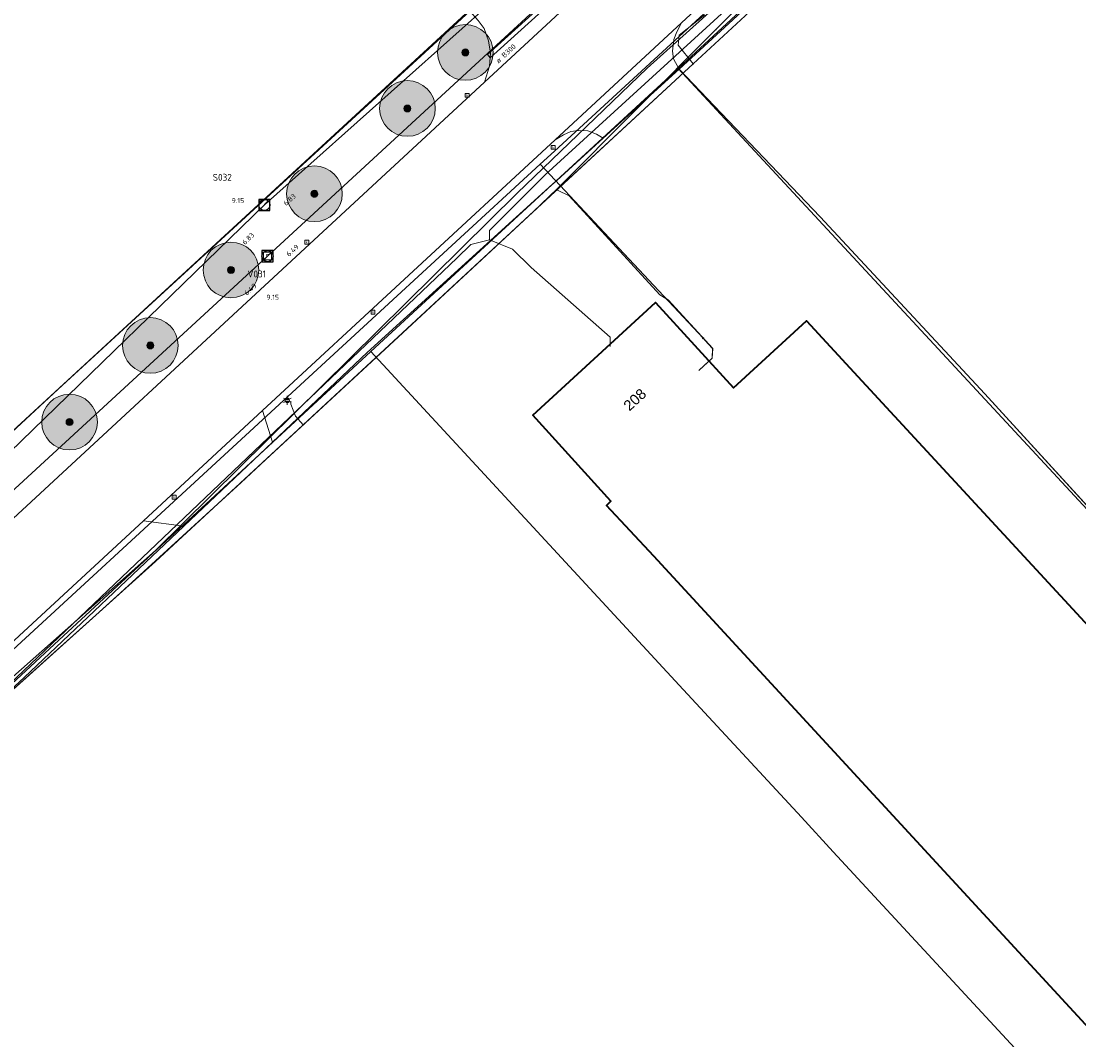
# Model space of a CAD drawing. Header units: metres. Extents: x 163628 to 167855, y 402678 to 405435.
# Tile 81 of 256: x 164188 to 164264, y 403356 to 403429. Entities that reach past the tile are written whole.
import ezdxf
from ezdxf.enums import TextEntityAlignment as Align

# ---------------------------------------------------------------- set-up
doc = ezdxf.new("R2010")
doc.units = ezdxf.units.M
doc.layers.get('0').update_dxf_attribs({"lineweight": 25})
for name, color, linetype, lineweight in [('X-CA190022.004-UO-BGT_Ondergrond$0$GE_201_SHDHek_Lijn_GEM', 253, 'X-CA190022.004-UO-BGT_Ondergrond$0$Hekwerk', 9), ('X-CA190022.004-UO-BGT_Ondergrond$0$GE_260_OSHOVERIGESCHEIDING_Lijn_GEM', 253, 'Continuous', 9), ('X-CA190022.004-UO-BGT_Ondergrond$0$GE_314_WGDRijbaanLokaleweg_Vlak_GEM', 253, 'Continuous', 9), ('X-CA190022.004-UO-BGT_Ondergrond$0$GE_322_WGDInrit_Vlak_GEM', 253, 'Continuous', 9), ('X-CA190022.004-UO-BGT_Ondergrond$0$GE_367_OWGBerm_groenvoorziening_grasenk_GEM', 253, 'Continuous', 9), ('X-CA190022.004-UO-BGT_Ondergrond$0$GE_401_OTDErf_Vlak_GEM', 253, 'Continuous', 9), ('X-CA190022.004-UO-BGT_Ondergrond$0$GE_4502_GBKN_Huisnummer_Lijn_GEM', 7, 'Continuous', 9), ('X-CA190022.004-UO-BGT_Ondergrond$0$GE_601_PNDgrondvlakpand_Vlak_MV_GEM', 34, 'Continuous', 35), ('X-CA190022.004-UO-BGT_Ondergrond$0$GE_861_PALLichtmast_Punt_GEM', 253, 'Continuous', 9), ('X-CA190022.004-UO-BGT_Ondergrond$0$GE_885_PutInspectieofRioolput_Punt_GEM', 253, 'Continuous', 9), ('X-CA190022.004-UO-BGT_Ondergrond$0$GE_886_PutKolk_Punt_GEM', 253, 'Continuous', 9), ('X-CA190022.004-UO-BGT_Ondergrond$0$N-WE-RI-PUT_INSPECTIE-S', 253, 'Continuous', 9), ('X-CA190022.004-UO-KAD_Percelen$0$B-WE-KG-GRENS_PERCEEL-GV', 150, 'Continuous', 9), ('X-CA190022.004-UO-WHM_Riolering gemeente_NLCS_v0.2$0$B-WE-RI-BOB-T18', 214, 'Continuous', 15), ('X-CA190022.004-UO-WHM_Riolering gemeente_NLCS_v0.2$0$B-WE-RI-DIAMETER-T18', 214, 'Continuous', 15), ('X-CA190022.004-UO-WHM_Riolering gemeente_NLCS_v0.2$0$B-WE-RI-HWA_TRANSPORTLEIDING-G', 214, 'X-CA190022.004-UO-WHM_Riolering gemeente_NLCS_v0.2$0$1-200 HEMELWATER', 15), ('X-CA190022.004-UO-WHM_Riolering gemeente_NLCS_v0.2$0$B-WE-RI-PUT-S', 214, 'Continuous', 15), ('X-CA190022.004-UO-WHM_Riolering gemeente_NLCS_v0.2$0$B-WE-RI-PUTDEKSELHOOGTE-T18', 214, 'Continuous', 15), ('X-CA190022.004-UO-WHM_Riolering gemeente_NLCS_v0.2$0$B-WE-RI-PUTNUMMER-T25', 214, 'Continuous', 15), ('X-CA190022.004-UO-WHM_Riolering gemeente_NLCS_v0.2$0$B-WE-RI-VWA_TRANSPORTLEIDING-G', 214, 'X-CA190022.004-UO-WHM_Riolering gemeente_NLCS_v0.2$0$1-200 VUILWATER', 15)]:
    doc.layers.add(name, color=color, linetype=linetype, lineweight=lineweight)
doc.layers.add('X-CA190022.004-UO-DWM_Beplanting$0$B-WE-GR-BOOM-S AFKOMSTIG UIT BOMENBESTAND GEMEENTE', color=252, linetype='Continuous')
doc.layers.add('X-CA190022.004-UO-DWM_Beplanting$0$N-GV-GR-GRAS-A-200', color=7, linetype='Continuous')
for name, color, linetype, lineweight, transparency in [('X-CA190022.004-UO-KL_Wenstracé_v0.3$0$N-WE-KL-TRACE_WENSTRACE-G 1.5m', 24, 'Continuous', 35, 0.6), ('X-CA190022.004-UO-KLIC$0$B-OI-KL-DATA_KPN_0000546663_VECT_19O042616-G', 42, 'X-CA190022.004-UO-KLIC$0$1-200 TELEFONIE-KPN', 0, 0.25), ('X-CA190022.004-UO-KLIC$0$B-OI-KL-WATER_BW_0000551269_VECT_19O042616-G', 42, 'X-CA190022.004-UO-KLIC$0$1-200 WATERLEIDING', 0, 0.25), ('X-CA190022.004-UO-KLIC$0$B-WE-KL-DATA_MANTELBUIS-G', 42, 'X-CA190022.004-UO-KLIC$0$1-200 DATA', 0, 0.25), ('X-CA190022.004-UO-KLIC$0$B-WE-KL-ET_LS-G', 42, 'X-CA190022.004-UO-KLIC$0$1-200 LAAGSPANNING', 0, 0.25), ('X-CA190022.004-UO-KLIC$0$B-WE-KL-ET_LS_HULPSTUK-S', 42, 'X-CA190022.004-UO-KLIC$0$1-200 LAAGSPANNING', 0, 0.25), ('X-CA190022.004-UO-KLIC$0$B-WE-KL-ET_LS_KABELBED-G', 42, 'X-CA190022.004-UO-KLIC$0$1-200 LAAGSPANNING', 0, 0.25), ('X-CA190022.004-UO-KLIC$0$B-WE-KL-ET_MS-G', 42, 'X-CA190022.004-UO-KLIC$0$1-200 MIDDENSPANNING', 0, 0.25), ('X-CA190022.004-UO-KLIC$0$B-WE-KL-ET_MS_HULPSTUK-S', 42, 'X-CA190022.004-UO-KLIC$0$1-200 MIDDENSPANNING', 0, 0.25), ('X-CA190022.004-UO-KLIC$0$B-WE-KL-GAS_LD-G', 42, 'X-CA190022.004-UO-KLIC$0$1-200 GASLEIDING LAGE DRUK', 0, 0.25), ('X-CA190022.004-UO-KLIC$0$B-WE-KL-GAS_LD_HULPSTUK-S', 42, 'X-CA190022.004-UO-KLIC$0$1-200 GASLEIDING LAGE DRUK', 0, 0.25)]:
    doc.layers.add(name, color=color, linetype=linetype, lineweight=lineweight, transparency=transparency)
doc.styles.add('X-CA190022.004-UO-BGT_Ondergrond$0$BGT_NAR', font='arial.ttf', dxfattribs={"height": 1})
doc.styles.add('X-CA190022.004-UO-BGT_Ondergrond$0$NLCS-ISO', font='NLCS-ISO.ttf')
doc.styles.add('X-CA190022.004-UO-KLIC$0$NLCS-ISO', font='NLCS-ISO.ttf')
doc.styles.add('X-CA190022.004-UO-WHM_Riolering gemeente_NLCS_v0.2$0$NLCS-ISO', font='NLCS-ISO.ttf')
doc.styles.add('X-CA190022.004-UO-WHM_Riolering gemeente_NLCS_v0.2$0$NLCS-ISO-M200-T18', font='NLCS-ISO.ttf', dxfattribs={"height": 0.36})
doc.styles.add('X-CA190022.004-UO-WHM_Riolering gemeente_NLCS_v0.2$0$NLCS-ISO-M200-T25', font='NLCS-ISO.ttf', dxfattribs={"height": 0.5})
doc.linetypes.add('X-CA190022.004-UO-BGT_Ondergrond$0$Hekwerk', pattern='A,5,-1.5,[2,dgnlstyle-Veghel.shx,S=0.007937,R=0,X=0,Y=0],-1.5', length=8)
doc.linetypes.add('X-CA190022.004-UO-KLIC$0$1-200 DATA', pattern='A,1.5,-0.6,["DATA",X-CA190022.004-UO-KLIC$0$NLCS-ISO,S=0.24,R=0,X=-0.5,Y=-0.12],-0.3', length=2.4)
doc.linetypes.add('X-CA190022.004-UO-KLIC$0$1-200 GASLEIDING LAGE DRUK', pattern='A,1.5,-0.6,["GAS LD",X-CA190022.004-UO-KLIC$0$NLCS-ISO,S=0.24,R=0,X=-0.5,Y=-0.12],-0.7', length=2.8)
doc.linetypes.add('X-CA190022.004-UO-KLIC$0$1-200 LAAGSPANNING', pattern='A,1.5,-0.6,["LS",X-CA190022.004-UO-KLIC$0$NLCS-ISO,S=0.24,R=0,X=-0.45,Y=-0.12],-0.05', length=2.15)
doc.linetypes.add('X-CA190022.004-UO-KLIC$0$1-200 MIDDENSPANNING', pattern='A,1.5,-0.6,["MS",X-CA190022.004-UO-KLIC$0$NLCS-ISO,S=0.24,R=0,X=-0.5,Y=-0.12],-0.05', length=2.15)
doc.linetypes.add('X-CA190022.004-UO-KLIC$0$1-200 TELEFONIE-KPN', pattern='A,1.5,-0.6,["KPN",X-CA190022.004-UO-KLIC$0$NLCS-ISO,S=0.24,R=0,X=-0.5,Y=-0.12],-0.3', length=2.4)
doc.linetypes.add('X-CA190022.004-UO-KLIC$0$1-200 WATERLEIDING', pattern='A,1.5,-0.6,["WATER",X-CA190022.004-UO-KLIC$0$NLCS-ISO,S=0.24,R=0,X=-0.5,Y=-0.12],-0.65', length=2.75)
doc.linetypes.add('X-CA190022.004-UO-WHM_Riolering gemeente_NLCS_v0.2$0$1-200 HEMELWATER', pattern='A,1.5,-0.6,["HWA",X-CA190022.004-UO-WHM_Riolering gemeente_NLCS_v0.2$0$NLCS-ISO,S=0.24,R=0,X=-0.5,Y=-0.12],-0.3', length=2.4)
doc.linetypes.add('X-CA190022.004-UO-WHM_Riolering gemeente_NLCS_v0.2$0$1-200 VUILWATER', pattern='A,1.5,-0.6,["DWA",X-CA190022.004-UO-WHM_Riolering gemeente_NLCS_v0.2$0$NLCS-ISO,S=0.24,R=0,X=-0.5,Y=-0.12],-0.3', length=2.4)

# ---------------------------------------------------------------- blocks, each defined once
blk = doc.blocks.new('X-CA190022.004-UO-BGT_Ondergrond$0$SRI-KOLK-SO')
at = {"color": 0, "linetype": 'ByBlock', "lineweight": 18}
blk.add_lwpolyline([(-1.125, -1.125), (1.125, -1.125), (1.125, 1.125), (-1.125, 1.125)], close=True, dxfattribs=at)
at = {"color": 0, "linetype": 'ByBlock', "lineweight": 18, "style": 'X-CA190022.004-UO-BGT_Ondergrond$0$NLCS-ISO'}
blk.add_text('k', height=1.5, dxfattribs=at).set_placement((0, 0), align=Align.MIDDLE_CENTER)
blk = doc.blocks.new('X-CA190022.004-UO-BGT_Ondergrond$0$IMGEOKolk')
at = {"xscale": 5, "yscale": 5, "zscale": 5}
blk.add_blockref('X-CA190022.004-UO-BGT_Ondergrond$0$SRI-KOLK-SO', (0, 0), dxfattribs=at)
blk = doc.blocks.new('X-CA190022.004-UO-BGT_Ondergrond$0$SRI-PUT_INSPECTIEPUT_RIOOLPUT-SO')
at = {"color": 0, "linetype": 'ByBlock', "lineweight": 18}
blk.add_lwpolyline([(-1.12, -1.12), (1.12, -1.12), (1.12, 1.12), (-1.12, 1.12)], close=True, dxfattribs=at)
at = {"color": 0, "linetype": 'ByBlock', "lineweight": 18, "style": 'X-CA190022.004-UO-BGT_Ondergrond$0$NLCS-ISO'}
blk.add_text('r', height=1.5, dxfattribs=at).set_placement((0, 0.28), align=Align.MIDDLE_CENTER)
blk = doc.blocks.new('X-CA190022.004-UO-BGT_Ondergrond$0$IMGEOInspectierioolput')
at = {"layer": 'X-CA190022.004-UO-BGT_Ondergrond$0$N-WE-RI-PUT_INSPECTIE-S', "xscale": 10, "yscale": 10, "zscale": 10}
blk.add_blockref('X-CA190022.004-UO-BGT_Ondergrond$0$SRI-PUT_INSPECTIEPUT_RIOOLPUT-SO', (0, 0), dxfattribs=at)
blk = doc.blocks.new('X-CA190022.004-UO-BGT_Ondergrond$0$N-SIE-WEG_LICHTMAST-SO')
h = blk.add_hatch(color=256)
h.paths.add_polyline_path([(1.16, 0.5, 0.658505), (-1.16, 0.5)])
h.paths.add_polyline_path([(-1.16, -0.5, 0.658505), (1.16, -0.5)])
at = {"flags": 128}
for points in [[(-2.19, 1.27), (-1.1, 0.63)], [(-1.16, 0.5), (1.16, 0.5)], [(0, 1.27), (0, 2.53)], [(1.1, 0.63), (2.19, 1.27)], [(-2.19, -1.27), (-1.1, -0.63)], [(-1.16, -0.5), (1.16, -0.5)], [(0, -1.27), (0, -2.53)], [(2.19, -1.27), (1.1, -0.63)]]:
    blk.add_lwpolyline(points, dxfattribs=at)
at = {"ltscale": 0.5}
blk.add_circle((0, 0), 1.27, dxfattribs=at)
at = {"style": 'X-CA190022.004-UO-BGT_Ondergrond$0$NLCS-ISO'}
blk.add_attdef('TYPE', text='', height=1.8, dxfattribs=at).set_placement((0, 2.53), align=Align.BOTTOM_CENTER)
blk = doc.blocks.new('X-CA190022.004-UO-BGT_Ondergrond$0$IMGEOLichtmastpaal')
at = {"xscale": 5, "yscale": 5, "zscale": 5}
blk.add_blockref('X-CA190022.004-UO-BGT_Ondergrond$0$N-SIE-WEG_LICHTMAST-SO', (0, 6.4), dxfattribs=at)
blk = doc.blocks.new('X-CA190022.004-UO-KLIC$0$SKL-WTB_HULP_MOF-SO')
at = {"linetype": 'ByBlock', "lineweight": 18}
h = blk.add_hatch(color=0, dxfattribs=at)
h.dxf.hatch_style = 1
h.paths.add_polyline_path([(-0.5625, 0, 1), (0.5625, 0, 1)])
at = {"color": 0, "linetype": 'ByBlock', "lineweight": 18}
blk.add_circle((0, 0), 0.5625, dxfattribs=at)
at = {"color": 0, "linetype": 'ByBlock', "lineweight": 18, "style": 'X-CA190022.004-UO-KLIC$0$NLCS-ISO', "flags": 1}
for tag, p in [('TYPE', (1.5, 0)), ('OMSCHRIJVING', (1.5, -3)), ('LABEL', (1.5, -1.5))]:
    blk.add_attdef(tag, p, '', height=1, dxfattribs=at)
blk = doc.blocks.new('X-CA190022.004-UO-KLIC$0$SKL-WTB_HULP_OVERIG-SO')
at = {"color": 0, "linetype": 'ByBlock', "lineweight": 18}
for points in [[(-0.1, 0.1), (0.1, -0.1)], [(0.1, 0.1), (-0.1, -0.1)]]:
    blk.add_lwpolyline(points, dxfattribs=at)
at = {"color": 0, "linetype": 'ByBlock', "lineweight": 18, "style": 'X-CA190022.004-UO-KLIC$0$NLCS-ISO', "flags": 1}
for tag, p in [('TYPE', (1.5, 0)), ('LABEL', (1.5, -1.5)), ('OMSCHRIJVING', (1.5, -3))]:
    blk.add_attdef(tag, p, '', height=1, dxfattribs=at)
blk = doc.blocks.new('X-CA190022.004-UO-KLIC$0$SKL-WTB_HULP_VERLOOP-SO')
at = {"color": 0, "linetype": 'ByBlock', "lineweight": 18}
for points in [[(0.44, 0.72), (-0.88, 0)], [(0.44, -0.72), (-0.88, 0)], [(0.44, -0.72), (0.44, 0.72)]]:
    blk.add_lwpolyline(points, dxfattribs=at)
blk.add_circle((0, 0), 1, dxfattribs=at)
at = {"color": 0, "linetype": 'ByBlock', "lineweight": 18, "style": 'X-CA190022.004-UO-KLIC$0$NLCS-ISO', "flags": 1}
for tag, p in [('TYPE', (1.5, 0)), ('OMSCHRIJVING', (1.5, -3)), ('LABEL', (1.5, -1.5))]:
    blk.add_attdef(tag, p, '', height=1, dxfattribs=at)
blk = doc.blocks.new('X-CA190022.004-UO-WHM_Riolering gemeente_NLCS_v0.2$0$B-SRI-PUT_BETON-SO')
blk.add_line((-1.41, -1.41), (1.41, 1.41))
at = {"lineweight": -3, "flags": 128}
blk.add_lwpolyline([(2, -2), (2, 2), (-2, 2), (-2, -2)], close=True, dxfattribs=at)
at = {"lineweight": -3}
blk.add_circle((0, 0), 2, dxfattribs=at)
blk = doc.blocks.new('X-CA190022.004-UO-DWM_Beplanting$0$SGR-BOOM_01-SO')
at = {"linetype": 'ByBlock', "lineweight": 18}
h = blk.add_hatch(color=0, dxfattribs=at)
h.dxf.hatch_style = 1
edge = h.paths.add_edge_path()
edge.add_arc((0, 0), 0.25, 0, 360)
at = {"color": 0, "linetype": 'ByBlock', "lineweight": 18}
for radius in [2, 0.25]:
    blk.add_circle((0, 0), radius, dxfattribs=at)
blk = doc.blocks.new('X-CA190022.004-UO-DWM_Beplanting$0$IMGEOBoom')
at = {"transparency": 33554457}
h = blk.add_hatch(color=256, dxfattribs=at)
h.dxf.hatch_style = 1
edge = h.paths.add_edge_path()
edge.add_arc((0, 0), 100, 0, 360)
edge = h.paths.add_edge_path(flags=17)
edge.add_arc((0, 0), 12.5, 0, 360)
h = blk.add_hatch()
h.set_pattern_fill('ANGLE', color=256)
h.set_pattern_definition([(0, (0, 0), (0, 6.985), [5.08, -1.905]), (90, (0, 0), (-6.985, 4e-16), [5.08, -1.905])])
edge = h.paths.add_edge_path(flags=17)
edge.add_arc((0, 0), 12.5, 0, 360)
at = {"layer": 'X-CA190022.004-UO-DWM_Beplanting$0$N-GV-GR-GRAS-A-200'}
h = blk.add_hatch(color=256, dxfattribs=at)
h.dxf.hatch_style = 1
edge = h.paths.add_edge_path(flags=17)
edge.add_arc((0, 0), 12.5, 0, 360)
at = {"xscale": 50, "yscale": 50, "zscale": 50}
blk.add_blockref('X-CA190022.004-UO-DWM_Beplanting$0$SGR-BOOM_01-SO', (0, 0), dxfattribs=at)

msp = doc.modelspace()

# ---------------------------------------------------------------- linework, layer by layer
at = {"layer": 'X-CA190022.004-UO-BGT_Ondergrond$0$GE_201_SHDHek_Lijn_GEM'}
for p, q in [((164190.18, 403402.755), (164219.757, 403429.914)), ((164244.941, 403415.139), (164234.797, 403425.741)), ((164256.764, 403402.439), (164244.941, 403415.139)), ((164205.583, 403398.957), (164212.388, 403405.398)), ((164175.088, 403388.839), (164190.18, 403402.755)), ((164278.484, 403378.666), (164256.764, 403402.439)), ((164199.21, 403392.924), (164205.583, 403398.957)), ((164187.725, 403382.052), (164199.21, 403392.924))]:
    msp.add_line(p, q, dxfattribs=at)
at = {"layer": 'X-CA190022.004-UO-BGT_Ondergrond$0$GE_260_OSHOVERIGESCHEIDING_Lijn_GEM'}
for p, q in [((164225.702, 403417.485), (164212.388, 403405.398)), ((164225.74, 403417.52), (164225.702, 403417.485))]:
    msp.add_line(p, q, dxfattribs=at)
at = {"layer": 'X-CA190022.004-UO-BGT_Ondergrond$0$GE_314_WGDRijbaanLokaleweg_Vlak_GEM', "flags": 128}
for points in [[(164171.712, 403379.416), (164172.084, 403379.76), (164220.815, 403424.824), (164231.312, 403434.53), (164251.364, 403453.071), (164259.771, 403460.845), (164260.937, 403461.923), (164269.442, 403469.787), (164301.838, 403499.752), (164302.958, 403500.79), (164306.775, 403504.328), (164315.372, 403512.298), (164341.662, 403536.67)], [(164346.364, 403532.147), (164336.681, 403523.174), (164330.498, 403517.445), (164315.256, 403503.321), (164305.01, 403493.828), (164295.413, 403484.949), (164288.546, 403478.6), (164286.117, 403476.354), (164265.184, 403457.002), (164261.843, 403453.913), (164234.977, 403429.074), (164225.894, 403420.677), (164204.85, 403401.219), (164196.292, 403393.307), (164175.226, 403373.829), (164174.284, 403372.958)]]:
    msp.add_lwpolyline(points, dxfattribs=at)
at = {"layer": 'X-CA190022.004-UO-BGT_Ondergrond$0$GE_322_WGDInrit_Vlak_GEM', "flags": 128}
for points in [[(164231.312, 403434.53), (164220.815, 403424.824), (164221.176, 403425.974), (164221.247, 403426.901), (164221.102, 403427.778), (164220.783, 403428.671), (164220.363, 403429.257), (164219.757, 403429.914), (164225.408, 403435.142), (164225.713, 403434.818), (164226.27, 403434.377), (164226.922, 403434.015), (164227.994, 403433.807), (164229.473, 403433.806), (164230.325, 403434.059), (164231.312, 403434.53)], [(164234.797, 403425.741), (164229.339, 403420.787), (164228.873, 403421.078), (164228.246, 403421.332), (164227.561, 403421.345), (164227.008, 403421.275), (164226.493, 403421.042), (164225.894, 403420.677), (164234.977, 403429.074), (164234.633, 403428.433), (164234.42, 403427.872), (164234.324, 403427.054), (164234.394, 403426.501), (164234.797, 403425.741)], [(164205.583, 403398.957), (164199.21, 403392.924), (164196.292, 403393.307), (164204.85, 403401.219), (164205.583, 403398.957)]]:
    msp.add_lwpolyline(points, dxfattribs=at)
at = {"layer": 'X-CA190022.004-UO-BGT_Ondergrond$0$GE_367_OWGBerm_groenvoorziening_grasenk_GEM', "flags": 128}
for points in [[(164264.875, 403453.404), (164234.797, 403425.741), (164234.394, 403426.501), (164234.324, 403427.054), (164234.42, 403427.872), (164234.633, 403428.433), (164234.977, 403429.074), (164261.843, 403453.913), (164264.875, 403453.404)], [(164168.068, 403376.935), (164167.237, 403376.963), (164166.374, 403377.205), (164165.844, 403377.596), (164165.249, 403378.266), (164164.864, 403378.985), (164164.757, 403379.767), (164164.807, 403380.088), (164164.85, 403380.338), (164165.882, 403380.425), (164174.239, 403388.121), (164175.088, 403388.839), (164190.18, 403402.755), (164219.757, 403429.914), (164220.363, 403429.257), (164220.783, 403428.671), (164221.102, 403427.778), (164221.247, 403426.901), (164221.176, 403425.974), (164220.815, 403424.824)], [(164220.815, 403424.824), (164172.084, 403379.76), (164171.712, 403379.416)], [(164225.702, 403417.485), (164212.388, 403405.398), (164205.583, 403398.957), (164204.85, 403401.219), (164225.894, 403420.677), (164226.493, 403421.042), (164227.008, 403421.275), (164227.561, 403421.345), (164228.246, 403421.332), (164228.873, 403421.078), (164229.339, 403420.787), (164225.74, 403417.52), (164225.702, 403417.485)], [(164199.21, 403392.924), (164187.725, 403382.052), (164175.49, 403370.704), (164175.226, 403373.829), (164196.292, 403393.307), (164199.21, 403392.924)]]:
    msp.add_lwpolyline(points, dxfattribs=at)
at = {"layer": 'X-CA190022.004-UO-BGT_Ondergrond$0$GE_401_OTDErf_Vlak_GEM', "flags": 128}
for points in [[(164364.293, 403392.58), (164334.793, 403377.305), (164298.889, 403356.556), (164278.484, 403378.666), (164256.764, 403402.439), (164244.941, 403415.139), (164234.797, 403425.741), (164264.875, 403453.404), (164268.419, 403456.527), (164286.725, 403473.698), (164291.383, 403477.618), (164295.701, 403482.042), (164298.016, 403484.078), (164307.024, 403492.153), (164307.75, 403493.209), (164315.215, 403500.186), (164318.159, 403502.685), (164326.85, 403510.791), (164330.817, 403514.684), (164332.939, 403516.348), (164337.49, 403520.505), (164348.693, 403530.782)], [(164305.031, 403508.506), (164291.568, 403496.14), (164275.779, 403481.606), (164264.086, 403471.14), (164260.024, 403466.927), (164255.573, 403463.083), (164254.301, 403461.937), (164250.244, 403458.057), (164241.227, 403449.781), (164236.977, 403445.845), (164225.408, 403435.142), (164219.757, 403429.914), (164190.18, 403402.755), (164175.088, 403388.839), (164174.239, 403388.121), (164165.882, 403380.425), (164164.85, 403380.338), (164164.703, 403380.325), (164158.685, 403379.957), (164123.182, 403376.894), (164097.455, 403398.262)], [(164129.577, 403245.132), (164128.805, 403257.478), (164126.524, 403284.482), (164126.307, 403289.989), (164125.566, 403299.069), (164124.72, 403310.119), (164122.917, 403334.219), (164121.104, 403361.734), (164125.986, 403361.882), (164130.885, 403362.181), (164136.649, 403362.597), (164169.481, 403365.131), (164175.49, 403370.704), (164187.725, 403382.052), (164199.21, 403392.924), (164205.583, 403398.957), (164212.388, 403405.398), (164225.702, 403417.485), (164225.74, 403417.52), (164229.339, 403420.787), (164234.797, 403425.741)], [(164234.797, 403425.741), (164244.941, 403415.139), (164256.764, 403402.439), (164278.484, 403378.666), (164298.889, 403356.556), (164288.143, 403349.736), (164272.398, 403339.903), (164245.67, 403321.126), (164235.52, 403313.512), (164231.111, 403310.634), (164211.087, 403295.268), (164194.84, 403282.196), (164179.494, 403270.177), (164171.084, 403263.999), (164158.219, 403255.139), (164130.346, 403241.79)], [(164232.991, 403390.759), (164229.571, 403394.407), (164229.897, 403394.712), (164224.293, 403400.893), (164233.112, 403408.986), (164238.72, 403402.863), (164243.966, 403407.679), (164247.347, 403403.995), (164284.898, 403363.374), (164270.508, 403350.09), (164232.991, 403390.759)]]:
    msp.add_lwpolyline(points, dxfattribs=at)
at = {"layer": 'X-CA190022.004-UO-BGT_Ondergrond$0$GE_601_PNDgrondvlakpand_Vlak_MV_GEM', "flags": 128}
msp.add_lwpolyline([(164247.347, 403403.995), (164284.898, 403363.374), (164270.508, 403350.09), (164232.991, 403390.759), (164229.571, 403394.407), (164229.897, 403394.712), (164224.293, 403400.893), (164233.112, 403408.986), (164238.72, 403402.863), (164243.966, 403407.679), (164247.347, 403403.995)], dxfattribs=at)
at = {"layer": 'X-CA190022.004-UO-KAD_Percelen$0$B-WE-KG-GRENS_PERCEEL-GV', "flags": 128}
for points in [[(164203.337, 403482.614), (164125.348, 403566.768), (164022.925, 403472.093), (164023.261, 403458.91), (164123.292, 403376.825), (164165.882, 403380.425), (164237.134, 403446.038)], [(164334.483, 403377.392), (164333.442, 403378.516), (164324.83, 403387.806), (164282.37, 403433.616), (164264.282, 403453.13), (164234.727, 403425.796), (164273.326, 403384.211), (164282.069, 403374.792), (164299.052, 403356.496)], [(164282.069, 403374.792), (164273.326, 403384.211), (164234.727, 403425.796), (164212.653, 403405.463), (164234.809, 403381.503), (164243.593, 403372.003), (164245.885, 403369.524), (164273.154, 403340.046), (164299.052, 403356.496)]]:
    msp.add_lwpolyline(points, close=True, dxfattribs=at)
for points in [[(164090.229, 403384.109), (164115.798, 403363.076), (164115.946, 403361.042), (164120.988, 403361.415), (164145.911, 403363.26), (164156.877, 403364.062), (164168.8, 403364.933), (164171.143, 403367.101), (164182.753, 403377.839), (164190.554, 403385.054), (164212.653, 403405.463), (164234.727, 403425.796), (164264.282, 403453.13), (164311.58, 403496.822), (164330.627, 403514.464), (164348.279, 403530.814)], [(164320.944, 403523.34), (164302.68, 403506.429), (164291.64, 403496.19), (164237.134, 403446.038), (164165.882, 403380.425), (164123.292, 403376.825), (164023.261, 403458.91), (163997.382, 403480.119), (163954.024, 403515.741)], [(164273.154, 403340.046), (164245.885, 403369.524), (164243.593, 403372.003), (164234.809, 403381.503), (164212.653, 403405.463), (164190.554, 403385.054), (164182.753, 403377.839), (164171.143, 403367.101), (164168.8, 403364.933), (164156.877, 403364.062), (164145.911, 403363.26), (164120.988, 403361.415), (164126.764, 403281.3)]]:
    msp.add_lwpolyline(points, dxfattribs=at)
at = {"layer": 'X-CA190022.004-UO-KL_Wenstracé_v0.3$0$N-WE-KL-TRACE_WENSTRACE-G 1.5m', "lineweight": 18, "ltscale": 0.2, "const_width": 1.5}
for points in [[(164198.985, 403282.025, -0.007378), (164201.4, 403284.039, -0.059508), (164393.732, 403404.994, 0.004627), (164426.386, 403420.839, -0.157573), (164449.348, 403424.273, 0.154381), (164468.603, 403427.03), (164478.772, 403431.925)], [(164202.488, 403277.783, -0.007644), (164204.86, 403279.763, -0.059508), (164396.088, 403400.024, 0.004627), (164428.833, 403415.914, -0.157573), (164448.449, 403418.847, 0.154381), (164470.988, 403422.074), (164483.38, 403428.039)]]:
    msp.add_lwpolyline(points, format="xyb", dxfattribs=at)
at = {"layer": 'X-CA190022.004-UO-KLIC$0$B-OI-KL-DATA_KPN_0000546663_VECT_19O042616-G', "flags": 128}
msp.add_lwpolyline([(164253.833, 403445.833), (164253.833, 403445.167), (164252.167, 403443.5), (164232.5, 403425.833), (164223.167, 403416.833), (164197.167, 403391.167), (164185.833, 403381.167), (164182.833, 403378.167), (164182.833, 403377.5)], dxfattribs=at)
at = {"layer": 'X-CA190022.004-UO-KLIC$0$B-OI-KL-WATER_BW_0000551269_VECT_19O042616-G', "flags": 128}
for points in [[(164253.833, 403445.167), (164253.833, 403444.5), (164252.167, 403442.833), (164225.167, 403418.167), (164221.167, 403414.167), (164221.167, 403413.5)], [(164221.167, 403413.5), (164219.833, 403413.167), (164218.833, 403412.167), (164185.167, 403380.167), (164184.167, 403379.833)], [(164221.167, 403413.5), (164222.833, 403412.833), (164224.167, 403411.5), (164229.833, 403406.5), (164229.833, 403405.833)]]:
    msp.add_lwpolyline(points, dxfattribs=at)
at = {"layer": 'X-CA190022.004-UO-KLIC$0$B-WE-KL-DATA_MANTELBUIS-G'}
for points in [[(164228.945, 403433.968), (164221.011, 403426.792)], [(164229.147, 403433.746), (164221.213, 403426.569)], [(164221.222, 403426.578), (164221.021, 403426.8)]]:
    msp.add_lwpolyline(points, dxfattribs=at)
at = {"layer": 'X-CA190022.004-UO-KLIC$0$B-WE-KL-ET_LS-G'}
for points in [[(164234.009, 403439.609), (164234.896, 403438.656), (164240.208, 403432.944), (164240.551, 403432.575), (164240.475, 403430.455), (164235.819, 403426.146), (164225.996, 403417.055), (164219.482, 403411.026), (164207.783, 403400.199), (164207.426, 403399.869), (164197.168, 403390.375), (164181.902, 403376.677), (164179.56, 403374.575), (164179.447, 403374.471), (164160.925, 403366.274), (164157.571, 403366.053), (164142.903, 403365.084), (164139, 403364.826)], [(164234.009, 403439.609), (164234.896, 403438.656), (164240.208, 403432.944), (164240.551, 403432.575), (164240.475, 403430.455), (164235.819, 403426.146), (164225.996, 403417.055), (164219.482, 403411.026), (164235.819, 403426.146), (164225.996, 403417.055), (164219.482, 403411.026)], [(164235.819, 403426.146), (164234.735, 403427.483), (164234.81, 403428.185), (164236.645, 403429.657)], [(164225.996, 403417.055), (164226.061, 403417.052), (164226.898, 403416.662), (164233.426, 403409.532), (164233.722, 403409.356), (164234.019, 403409.18), (164237.214, 403405.692), (164237.183, 403404.985), (164236.225, 403404.106)], [(164219.482, 403411.026), (164207.783, 403400.199), (164207.426, 403399.869), (164197.168, 403390.375), (164181.902, 403376.677), (164179.56, 403374.575), (164179.447, 403374.471), (164160.925, 403366.274), (164157.571, 403366.053), (164142.903, 403365.084), (164139, 403364.826)], [(164207.783, 403400.199), (164207.217, 403400.812), (164206.895, 403401.679), (164206.902, 403401.896)]]:
    msp.add_lwpolyline(points, dxfattribs=at)
at = {"layer": 'X-CA190022.004-UO-KLIC$0$B-WE-KL-ET_LS_KABELBED-G'}
for points in [[(164240.208, 403432.944), (164240.551, 403432.575), (164240.475, 403430.455), (164235.819, 403426.146), (164225.996, 403417.055), (164219.482, 403411.026)], [(164219.482, 403411.026), (164207.783, 403400.199), (164207.426, 403399.869), (164197.168, 403390.375), (164181.902, 403376.677), (164179.56, 403374.575), (164179.447, 403374.471), (164160.925, 403366.274), (164157.571, 403366.053), (164142.903, 403365.084), (164139, 403364.826)]]:
    msp.add_lwpolyline(points, dxfattribs=at)
at = {"layer": 'X-CA190022.004-UO-KLIC$0$B-WE-KL-ET_MS-G', "linetype": 'X-CA190022.004-UO-KLIC$0$1-200 MIDDENSPANNING'}
for points in [[(164225.429, 403452.521), (164225.295, 403451.089), (164226.314, 403449.658), (164228.309, 403446.857), (164229.76, 403444.947), (164231.691, 403442.559), (164234.25, 403439.394), (164234.902, 403438.647), (164240.24, 403432.958), (164240.215, 403431.377), (164237.436, 403428.591)], [(164237.436, 403428.591), (164226.04, 403417.162), (164224.312, 403415.497), (164214.931, 403406.814), (164205.076, 403397.694), (164203.31, 403396.068), (164194.645, 403388.128), (164192.867, 403386.516), (164190.118, 403384.049), (164186.038, 403380.388)]]:
    msp.add_lwpolyline(points, dxfattribs=at)
at = {"layer": 'X-CA190022.004-UO-KLIC$0$B-WE-KL-GAS_LD-G'}
for points in [[(164205.754, 403401.387), (164224.825, 403418.923), (164225.838, 403419.854), (164262.271, 403453.354)], [(164224.825, 403418.923), (164236.528, 403406.418)], [(164236.528, 403406.418), (164236.892, 403406.029), (164237.21, 403405.689), (164237.183, 403404.986), (164236.61, 403404.46)], [(164236.61, 403404.46), (164236.225, 403404.107)], [(164205.754, 403401.387), (164181.706, 403379.276), (164175.951, 403373.952), (164175.678, 403374.247), (164170.451, 403379.899), (164169.907, 403380.486), (164166.639, 403377.411), (164158.164, 403376.768), (164139, 403375.313)]]:
    msp.add_lwpolyline(points, dxfattribs=at)
at = {"layer": 'X-CA190022.004-UO-WHM_Riolering gemeente_NLCS_v0.2$0$B-WE-RI-HWA_TRANSPORTLEIDING-G'}
for p, q in [((164204.992, 403416), (164239.248, 403446.56)), ((164167.344, 403379.488), (164204.992, 403416))]:
    msp.add_line(p, q, dxfattribs=at)
at = {"layer": 'X-CA190022.004-UO-WHM_Riolering gemeente_NLCS_v0.2$0$B-WE-RI-VWA_TRANSPORTLEIDING-G'}
for p, q in [((164205.216, 403412.32), (164239.408, 403443.872)), ((164167.424, 403377.536), (164205.216, 403412.32))]:
    msp.add_line(p, q, dxfattribs=at)

# ---------------------------------------------------------------- block references
at = {"layer": 'X-CA190022.004-UO-BGT_Ondergrond$0$GE_861_PALLichtmast_Punt_GEM', "xscale": 0.025, "yscale": 0.025, "zscale": 0.025}
msp.add_blockref('X-CA190022.004-UO-BGT_Ondergrond$0$IMGEOLichtmastpaal', (164206.636, 403401.801), dxfattribs=at)
at = {"layer": 'X-CA190022.004-UO-BGT_Ondergrond$0$GE_885_PutInspectieofRioolput_Punt_GEM', "xscale": 0.025, "yscale": 0.025, "zscale": 0.025}
msp.add_blockref('X-CA190022.004-UO-BGT_Ondergrond$0$IMGEOInspectierioolput', (164205.211, 403412.323), dxfattribs=at)
at = {"layer": 'X-CA190022.004-UO-BGT_Ondergrond$0$GE_886_PutKolk_Punt_GEM', "xscale": 0.025, "yscale": 0.025, "zscale": 0.025}
for p in [(164219.56, 403423.875), (164225.748, 403420.134), (164208.034, 403413.332), (164212.797, 403408.303), (164198.5, 403395.007)]:
    msp.add_blockref('X-CA190022.004-UO-BGT_Ondergrond$0$IMGEOKolk', p, dxfattribs=at)
at = {"layer": 'X-CA190022.004-UO-DWM_Beplanting$0$B-WE-GR-BOOM-S AFKOMSTIG UIT BOMENBESTAND GEMEENTE', "xscale": 0.02, "yscale": 0.02, "zscale": 0.02}
for p in [(164219.437, 403426.952), (164215.272, 403422.928), (164208.59, 403416.802), (164202.589, 403411.324), (164196.794, 403405.906), (164190.985, 403400.399)]:
    msp.add_blockref('X-CA190022.004-UO-DWM_Beplanting$0$IMGEOBoom', p, dxfattribs=at)
at = {"layer": 'X-CA190022.004-UO-KLIC$0$B-WE-KL-ET_LS_HULPSTUK-S', "xscale": 0.04, "yscale": 0.04, "zscale": 0.2}
for name, p in [('X-CA190022.004-UO-KLIC$0$SKL-WTB_HULP_MOF-SO', (164235.819, 403426.146)), ('X-CA190022.004-UO-KLIC$0$SKL-WTB_HULP_MOF-SO', (164225.996, 403417.055)), ('X-CA190022.004-UO-KLIC$0$SKL-WTB_HULP_MOF-SO', (164219.482, 403411.026)), ('X-CA190022.004-UO-KLIC$0$SKL-WTB_HULP_OVERIG-SO', (164236.225, 403404.106)), ('X-CA190022.004-UO-KLIC$0$SKL-WTB_HULP_MOF-SO', (164207.783, 403400.199))]:
    msp.add_blockref(name, p, dxfattribs=at)
at = {"layer": 'X-CA190022.004-UO-KLIC$0$B-WE-KL-ET_MS_HULPSTUK-S', "xscale": 0.04, "yscale": 0.04, "zscale": 0.2}
msp.add_blockref('X-CA190022.004-UO-KLIC$0$SKL-WTB_HULP_MOF-SO', (164237.436, 403428.591), dxfattribs=at)
at = {"layer": 'X-CA190022.004-UO-KLIC$0$B-WE-KL-GAS_LD_HULPSTUK-S', "xscale": 0.04, "yscale": 0.04, "zscale": 0.2}
for name, p in [('X-CA190022.004-UO-KLIC$0$SKL-WTB_HULP_OVERIG-SO', (164224.825, 403418.923)), ('X-CA190022.004-UO-KLIC$0$SKL-WTB_HULP_VERLOOP-SO', (164236.528, 403406.418)), ('X-CA190022.004-UO-KLIC$0$SKL-WTB_HULP_OVERIG-SO', (164236.61, 403404.46)), ('X-CA190022.004-UO-KLIC$0$SKL-WTB_HULP_OVERIG-SO', (164236.225, 403404.107)), ('X-CA190022.004-UO-KLIC$0$SKL-WTB_HULP_OVERIG-SO', (164205.754, 403401.387))]:
    msp.add_blockref(name, p, dxfattribs=at)
at = {"layer": 'X-CA190022.004-UO-WHM_Riolering gemeente_NLCS_v0.2$0$B-WE-RI-PUT-S', "xscale": 0.2, "yscale": 0.2, "zscale": 0.2}
for p in [(164204.992, 403416), (164205.216, 403412.32)]:
    msp.add_blockref('X-CA190022.004-UO-WHM_Riolering gemeente_NLCS_v0.2$0$B-SRI-PUT_BETON-SO', p, dxfattribs=at)

# ---------------------------------------------------------------- texts
at = {"layer": 'X-CA190022.004-UO-BGT_Ondergrond$0$GE_4502_GBKN_Huisnummer_Lijn_GEM', "style": 'X-CA190022.004-UO-BGT_Ondergrond$0$BGT_NAR'}
msp.add_text('208', height=0.75, rotation=42.5, dxfattribs=at).set_placement((164231.617, 403402.016), align=Align.MIDDLE_CENTER)
at = {"layer": 'X-CA190022.004-UO-WHM_Riolering gemeente_NLCS_v0.2$0$B-WE-RI-BOB-T18', "style": 'X-CA190022.004-UO-WHM_Riolering gemeente_NLCS_v0.2$0$NLCS-ISO-M200-T18'}
for s, rotation, p in [('6.83', 41.7464, (164206.553, 403415.912)), ('6.83', 44.0994, (164203.597, 403413.108)), ('6.49', 42.6967, (164206.764, 403412.258)), ('6.49', 42.6206, (164203.732, 403409.465))]:
    msp.add_text(s, height=0.36, rotation=rotation, dxfattribs=at).set_placement(p)
at = {"layer": 'X-CA190022.004-UO-WHM_Riolering gemeente_NLCS_v0.2$0$B-WE-RI-DIAMETER-T18', "style": 'X-CA190022.004-UO-WHM_Riolering gemeente_NLCS_v0.2$0$NLCS-ISO-M200-T18'}
msp.add_text('ø B300', height=0.36, rotation=42.6967, dxfattribs=at).set_placement((164221.821, 403426.152))
at = {"layer": 'X-CA190022.004-UO-WHM_Riolering gemeente_NLCS_v0.2$0$B-WE-RI-PUTDEKSELHOOGTE-T18', "style": 'X-CA190022.004-UO-WHM_Riolering gemeente_NLCS_v0.2$0$NLCS-ISO-M200-T18'}
for p in [(164202.64, 403416.132), (164205.135, 403409.188)]:
    msp.add_text('9.15', height=0.36, dxfattribs=at).set_placement(p)
at = {"layer": 'X-CA190022.004-UO-WHM_Riolering gemeente_NLCS_v0.2$0$B-WE-RI-PUTNUMMER-T25', "style": 'X-CA190022.004-UO-WHM_Riolering gemeente_NLCS_v0.2$0$NLCS-ISO-M200-T25'}
for s, p in [('S032', (164201.28, 403417.732)), ('V031', (164203.775, 403410.788))]:
    msp.add_text(s, height=0.5, dxfattribs=at).set_placement(p)

doc.saveas('drawing.dxf')
